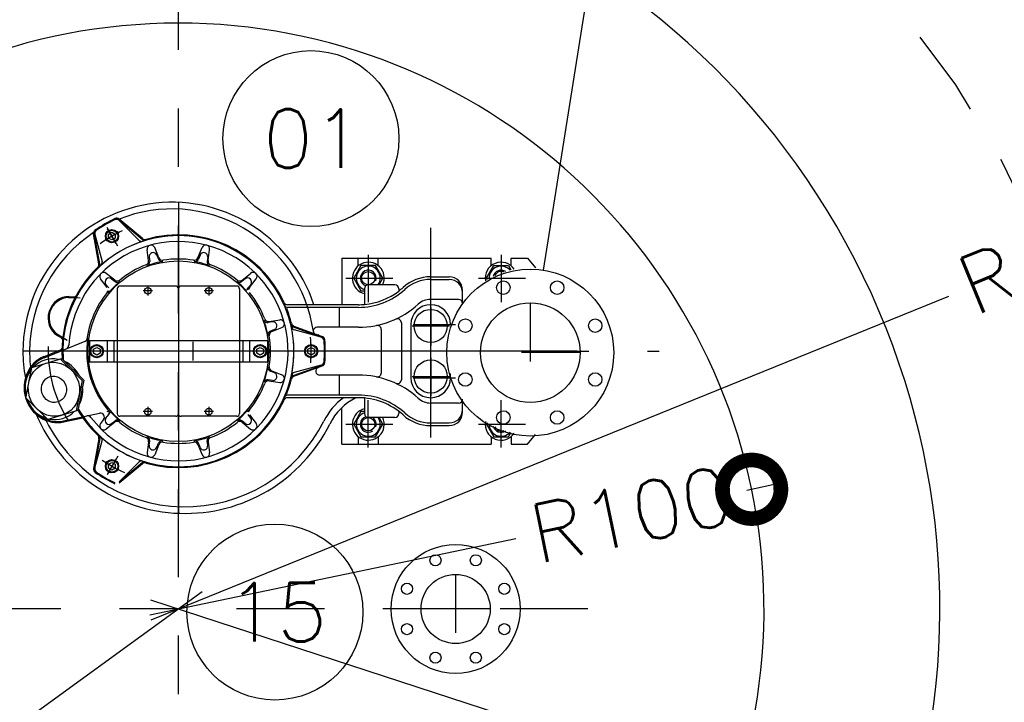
# Model space of a CAD drawing. Header units: millimetres. Extents: x 197878 to 197999, y 8707048 to 8707093.
# Tile 31 of 37: x 197899.85 to 197901.53, y 8707081.81 to 8707082.98. Entities that reach past the tile are written whole.
import ezdxf
from ezdxf.enums import TextEntityAlignment as Align

# ---------------------------------------------------------------- set-up
doc = ezdxf.new("R2010")
doc.units = ezdxf.units.MM
doc.header["$LTSCALE"] = 0.1
doc.linetypes.add('DASHDOT', pattern=[1, 0.5, -0.25, 0, -0.25])
doc.layers.get('Defpoints').update_dxf_attribs({"lineweight": 9})
for name, color, linetype in [('BAR-EIXOS', 7, 'DASHDOT'), ('BAR-FUROS', 7, 'Continuous'), ('BAR-PECAS', 2, 'Continuous'), ('DIM', 7, 'Continuous'), ('EIXO', 7, 'DASHDOT'), ('ESTRUTURA', 5, 'Continuous'), ('RELAÇÀO', 2, 'Continuous')]:
    doc.layers.add(name, color=color, linetype=linetype)
doc.styles.add('romans', font='romans.shx')
doc.dimstyles.get("Standard").update_dxf_attribs({"dimtxt": 0.1, "dimasz": 0.2, "dimexe": 0.05, "dimexo": 0.05, "dimgap": 0.025, "dimtad": 1, "dimtoh": 1, "dimdec": 0, "dimlfac": 100, "dimzin": 0, "dimdsep": 46, "dimtxsty": 'romans', "dimblk1": 'DOTSMALL', "dimblk2": 'DOTSMALL', "dimsah": 1, "dimcen": 0.3, "dimdle": 0.05, "dimclrd": 7, "dimclre": 7, "dimclrt": 2, "dimazin": 0, "dimtfac": 1, "dimtdec": 0, "dimtmove": 2, "dimatfit": 3, "dimldrblk": 'DOTSMALL', "dimfxl": 0, "dimtolj": 1, "dimtzin": 0, "dimlwe": 5, "dimarcsym": 0})

# ---------------------------------------------------------------- blocks, each defined once
blk = doc.blocks.new('BB-2-CA06-N10-D150-S0-L5800')
at = {"layer": 'BAR-EIXOS'}
for p, q in [((0, 0.08500000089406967), (0, -0.08500000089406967)), ((0.0849999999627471, 0), (-0.0849999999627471, 0))]:
    blk.add_line(p, q, dxfattribs=at)
at = {"layer": 'BAR-FUROS'}
for centre in [(-0.0459220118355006, 0.1108655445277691), (0.0459220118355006, 0.1108655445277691), (-0.1108655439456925, 0.04592201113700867), (0.1108655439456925, 0.04592201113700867), (-0.1108655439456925, -0.04592201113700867), (0.1108655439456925, -0.04592201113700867), (-0.0459220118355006, -0.1108655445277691), (0.0459220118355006, -0.1108655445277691)]:
    blk.add_circle(centre, 0.0115, dxfattribs=at)
at = {"layer": 'BAR-PECAS'}
for radius in [0.1425, 0.085]:
    blk.add_circle((0, 0), radius, dxfattribs=at)
blk = doc.blocks.new('BB-2-CA06-N10-D100-S0-L5800')
at = {"layer": 'BAR-EIXOS'}
for p, q in [((0, 0.05900000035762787), (0, -0.05900000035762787)), ((0.0590000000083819, 0), (-0.0590000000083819, 0))]:
    blk.add_line(p, q, dxfattribs=at)
at = {"layer": 'BAR-FUROS'}
for centre in [(-0.03444150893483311, 0.08314915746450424), (0.03444150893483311, 0.08314915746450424), (-0.08314915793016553, 0.0344415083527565), (0.08314915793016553, 0.0344415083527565), (-0.08314915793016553, -0.0344415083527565), (0.08314915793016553, -0.0344415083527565), (-0.03444150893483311, -0.08314915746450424), (0.03444150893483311, -0.08314915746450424)]:
    blk.add_circle(centre, 0.0095, dxfattribs=at)
at = {"layer": 'BAR-PECAS'}
for radius in [0.11, 0.059]:
    blk.add_circle((0, 0), radius, dxfattribs=at)
blk = doc.blocks.new('_DOTSMALL')
at = {"color": 0, "linetype": 'ByBlock', "const_width": 0.5}
blk.add_lwpolyline([(-0.0625, 0, 1), (0.0625, 0, 1)], format="xyb", close=True, dxfattribs=at)
blk = doc.blocks.new('*D109')
at = {"layer": 'Defpoints', "color": 0}
for p in [(197901.0973266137, 8707082.174443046), (197900.1184066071, 8707081.97019901)]:
    blk.add_point(p, dxfattribs=at)
at = {"layer": 'DIM', "color": 7, "lineweight": -2}
for p, q in [((197901.1462726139, 8707082.184655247), (197901.0887986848, 8707082.17266376)), ((197900.0694606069, 8707081.959986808), (197900.6948999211, 8707082.09047985))]:
    blk.add_line(p, q, dxfattribs=at)
at = {"layer": 'DIM', "color": 7, "lineweight": -2, "xscale": 0.2, "yscale": 0.2, "zscale": 0.2, "rotation": 11.78524920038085}
blk.add_blockref('_DOTSMALL', (197901.0973266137, 8707082.174443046), dxfattribs=at)
at = {"layer": 'DIM', "color": 2, "insert": (197900.8918493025, 8707082.131571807), "char_height": 0.1, "attachment_point": 5, "rotation": 11.785249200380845, "style": 'romans'}
blk.add_mtext('\\A1;R100', dxfattribs=at)
blk = doc.blocks.new('*D110')
at = {"layer": 'Defpoints', "color": 0}
for p in [(197900.1184066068, 8707081.970199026), (197899.0665973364, 8707081.206198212)]:
    blk.add_point(p, dxfattribs=at)
at = {"layer": 'DIM', "color": 7, "lineweight": -2}
for p, q in [((197900.1588608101, 8707081.999583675), (197899.7765086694, 8707081.721855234)), ((197899.0261431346, 8707081.176813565), (197899.4509486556, 8707081.48537879))]:
    blk.add_line(p, q, dxfattribs=at)
at = {"layer": 'DIM', "color": 7, "lineweight": -2, "xscale": 0.2, "yscale": 0.2, "zscale": 0.2, "rotation": 215.9934624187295}
blk.add_blockref('_DOTSMALL', (197899.0665973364, 8707081.206198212), dxfattribs=at)
at = {"layer": 'DIM', "color": 2, "insert": (197899.6137286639, 8707081.603617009), "char_height": 0.1, "attachment_point": 5, "rotation": 35.99346241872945, "style": 'romans'}
blk.add_mtext('\\A1;R130', dxfattribs=at)
blk = doc.blocks.new('*D111')
at = {"layer": 'Defpoints', "color": 0}
for p in [(197900.1184066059, 8707081.970199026), (197901.9248464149, 8707081.381322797)]:
    blk.add_point(p, dxfattribs=at)
at = {"layer": 'DIM', "color": 7, "lineweight": -2}
for p, q in [((197900.0708687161, 8707081.98569577), (197901.4077081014, 8707081.54990326)), ((197901.9723843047, 8707081.365826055), (197901.7902749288, 8707081.425191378))]:
    blk.add_line(p, q, dxfattribs=at)
at = {"layer": 'DIM', "color": 7, "lineweight": -2, "xscale": 0.2, "yscale": 0.2, "zscale": 0.2, "rotation": 341.9446952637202}
blk.add_blockref('_DOTSMALL', (197901.9248464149, 8707081.381322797), dxfattribs=at)
at = {"layer": 'DIM', "color": 2, "insert": (197901.598991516, 8707081.487547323), "char_height": 0.1, "attachment_point": 5, "rotation": 341.9446952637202, "style": 'romans'}
blk.add_mtext('\\A1;R190', dxfattribs=at)
blk = doc.blocks.new('*D112')
at = {"layer": 'Defpoints', "color": 0}
for p in [(197902.1567250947, 8707082.798001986), (197900.1184066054, 8707081.970199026)]:
    blk.add_point(p, dxfattribs=at)
at = {"layer": 'DIM', "color": 7, "lineweight": -2}
for p, q in [((197902.2030505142, 8707082.81681569), (197901.8065193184, 8707082.655776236)), ((197900.0720811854, 8707081.951385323), (197901.4337099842, 8707082.504370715))]:
    blk.add_line(p, q, dxfattribs=at)
at = {"layer": 'DIM', "color": 7, "lineweight": -2, "xscale": 0.2, "yscale": 0.2, "zscale": 0.2, "rotation": 22.10308021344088}
blk.add_blockref('_DOTSMALL', (197902.1567250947, 8707082.798001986), dxfattribs=at)
at = {"layer": 'DIM', "color": 2, "insert": (197901.6195963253, 8707082.581349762), "char_height": 0.1, "attachment_point": 5, "rotation": 22.103080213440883, "style": 'romans'}
blk.add_mtext('\\A1;R220', dxfattribs=at)

msp = doc.modelspace()

# ---------------------------------------------------------------- linework, layer by layer
for p, q in [((197900.1184066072, 8707082.664170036), (197900.1184066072, 8707082.133552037)), ((197900.1184066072, 8707082.663035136), (197900.1184066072, 8707082.164671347)), ((197900.0565643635, 8707082.600812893), (197900.0171814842, 8707082.633859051)), ((197900.0172325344, 8707082.633270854), (197900.0508998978, 8707082.599603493)), ((197900.0569014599, 8707082.602415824), (197900.0173956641, 8707082.635565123)), ((197899.9826945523, 8707082.55957244), (197899.9737393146, 8707082.610360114)), ((197899.9842512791, 8707082.559062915), (197899.9753239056, 8707082.609692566)), ((197899.9758077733, 8707082.609354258), (197899.9881308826, 8707082.563363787)), ((197900.015013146, 8707082.589281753), (197899.9965966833, 8707082.621180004)), ((197900.0123963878, 8707082.593814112), (197899.9976569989, 8707082.619343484)), ((197899.9993576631, 8707082.609851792), (197900.0050266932, 8707082.613124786)), ((197899.9993576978, 8707082.603305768), (197899.9993576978, 8707082.609851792)), ((197900.0050266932, 8707082.613124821), (197900.0106956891, 8707082.609851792)), ((197900.0106957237, 8707082.609851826), (197900.0106956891, 8707082.603305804)), ((197900.5492502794, 8707082.262999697), (197900.5492502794, 8707082.621052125)), ((197900.0050267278, 8707082.600032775), (197899.9993576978, 8707082.603305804)), ((197900.0106957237, 8707082.603305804), (197900.0050266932, 8707082.600032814)), ((197900.0676622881, 8707082.564970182), (197900.0649843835, 8707082.583472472)), ((197900.0849668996, 8707082.56960694), (197900.0780348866, 8707082.586969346)), ((197900.0814393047, 8707082.574263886), (197900.0841932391, 8707082.567366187)), ((197900.1518463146, 8707082.56960694), (197900.1587783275, 8707082.586969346)), ((197900.1553739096, 8707082.574263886), (197900.1526199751, 8707082.567366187)), ((197900.169150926, 8707082.564970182), (197900.1718288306, 8707082.583472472)), ((197900.4426731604, 8707082.574446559), (197900.4426731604, 8707082.493740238)), ((197900.6694329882, 8707082.574446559), (197900.6694329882, 8707082.493740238)), ((197900.0683888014, 8707082.570767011), (197900.0694526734, 8707082.563416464)), ((197900.1684244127, 8707082.570767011), (197900.1673605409, 8707082.563416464)), ((197900.3973211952, 8707082.568930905), (197900.652426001, 8707082.568930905)), ((197900.3973211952, 8707082.568930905), (197900.3973211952, 8707082.489564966)), ((197900.4256661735, 8707082.556158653), (197900.4256661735, 8707082.568930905)), ((197900.4596801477, 8707082.556158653), (197900.4596801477, 8707082.568930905)), ((197900.652426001, 8707082.556158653), (197900.652426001, 8707082.568930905)), ((197900.6864399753, 8707082.568930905), (197900.7147849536, 8707082.568930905)), ((197900.6864399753, 8707082.556158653), (197900.6864399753, 8707082.568930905)), ((197900.7147849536, 8707082.568930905), (197900.7284138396, 8707082.55240857)), ((197900.0097430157, 8707082.531530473), (197899.9950585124, 8707082.543100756)), ((197900.2270701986, 8707082.531530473), (197900.2417547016, 8707082.543100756)), ((197900.4302357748, 8707082.556459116), (197900.4177983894, 8707082.534916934)), ((197900.4551105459, 8707082.556459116), (197900.4302357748, 8707082.556459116)), ((197900.4675479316, 8707082.534916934), (197900.4551105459, 8707082.556459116)), ((197900.6445582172, 8707082.534916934), (197900.6569956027, 8707082.556459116)), ((197900.6569956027, 8707082.556459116), (197900.6818703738, 8707082.556459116)), ((197900.6818703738, 8707082.556459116), (197900.6862828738, 8707082.548816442)), ((197899.9970751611, 8707082.518862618), (197899.9855048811, 8707082.533547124)), ((197899.9948059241, 8707082.52424608), (197899.9994025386, 8707082.518412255)), ((197900.0043595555, 8707082.53379971), (197900.0101933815, 8707082.529203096)), ((197900.2324536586, 8707082.53379971), (197900.2266198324, 8707082.529203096)), ((197900.24200729, 8707082.52424608), (197900.2374106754, 8707082.518412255)), ((197900.2397380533, 8707082.518862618), (197900.251308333, 8707082.533547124)), ((197900.4043024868, 8707082.534916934), (197900.4843327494, 8707082.534916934)), ((197900.4177983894, 8707082.534916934), (197900.4302357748, 8707082.51337475)), ((197900.488025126, 8707082.523578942), (197900.4429617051, 8707082.523578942)), ((197900.4610019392, 8707082.523578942), (197900.4675479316, 8707082.534916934)), ((197900.5492502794, 8707082.537184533), (197900.5809966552, 8707082.537184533)), ((197900.5492502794, 8707082.532649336), (197900.5809966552, 8707082.532649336)), ((197900.6310623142, 8707082.534916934), (197900.7110925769, 8707082.534916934)), ((197900.6460131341, 8707082.532396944), (197900.6445582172, 8707082.534916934)), ((197900.0140970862, 8707082.516776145), (197900.0140970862, 8707082.428339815)), ((197900.1138714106, 8707082.521311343), (197900.0186322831, 8707082.521311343)), ((197900.0741884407, 8707082.51337475), (197900.0583152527, 8707082.51337475)), ((197900.0662518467, 8707082.521311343), (197900.0662518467, 8707082.505438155)), ((197900.1184066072, 8707082.516776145), (197900.1184066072, 8707082.428339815)), ((197900.2181809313, 8707082.521311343), (197900.1229418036, 8707082.521311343)), ((197900.1784979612, 8707082.51337475), (197900.1626247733, 8707082.51337475)), ((197900.1705613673, 8707082.521311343), (197900.1705613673, 8707082.505438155)), ((197900.2227161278, 8707082.516776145), (197900.2227161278, 8707082.428339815)), ((197900.4302357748, 8707082.51337475), (197900.4361589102, 8707082.51337475)), ((197900.4361589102, 8707082.516776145), (197900.4361589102, 8707082.490033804)), ((197900.4948279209, 8707082.516776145), (197900.4948279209, 8707082.512954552)), ((197900.603672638, 8707082.493457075), (197900.603672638, 8707082.514508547)), ((197899.9309276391, 8707082.501721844), (197899.9504854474, 8707082.50103887)), ((197899.9309909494, 8707082.50353482), (197899.9401598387, 8707082.503214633)), ((197900.3497513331, 8707082.489564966), (197900.3049994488, 8707082.489564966)), ((197900.4258587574, 8707082.489564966), (197900.3497513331, 8707082.489564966)), ((197900.5968698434, 8707082.498635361), (197900.5492502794, 8707082.498635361)), ((197900.4258587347, 8707082.485029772), (197900.3054525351, 8707082.485029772)), ((197900.3930056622, 8707082.485029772), (197900.3930056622, 8707082.451015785)), ((197900.5492502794, 8707082.485043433), (197900.5492502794, 8707082.420157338)), ((197900.2789745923, 8707082.460216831), (197900.2716240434, 8707082.459152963)), ((197900.2731777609, 8707082.460943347), (197900.2916800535, 8707082.463621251)), ((197900.4991316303, 8707082.458800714), (197900.4991316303, 8707082.361597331)), ((197899.9118005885, 8707082.43916008), (197899.9283966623, 8707082.428789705)), ((197900.2824714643, 8707082.447166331), (197900.2755737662, 8707082.444412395)), ((197900.2778145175, 8707082.443638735), (197900.2951769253, 8707082.450570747)), ((197900.3144041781, 8707082.451949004), (197900.3627144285, 8707082.434365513)), ((197900.3156238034, 8707082.45304241), (197900.3640848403, 8707082.435404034)), ((197900.362179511, 8707082.434115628), (197900.3161890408, 8707082.446438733)), ((197900.4258587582, 8707082.451015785), (197900.355548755, 8707082.451015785)), ((197900.464636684, 8707082.4474669), (197900.464636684, 8707082.37293115)), ((197900.5152363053, 8707082.455550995), (197900.5152363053, 8707082.364847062)), ((197900.5177202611, 8707082.453283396), (197900.5813669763, 8707082.453283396)), ((197900.5192945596, 8707082.455550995), (197900.5915906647, 8707082.455550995)), ((197899.8890034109, 8707082.399088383), (197899.9592488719, 8707082.427469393)), ((197899.9108392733, 8707082.437621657), (197899.9186196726, 8707082.432759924)), ((197899.9664775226, 8707082.428339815), (197900.2703356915, 8707082.428339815)), ((197899.9664775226, 8707082.428339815), (197899.9664775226, 8707082.39205824)), ((197899.9970900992, 8707082.428339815), (197899.9970900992, 8707082.39205824)), ((197900.0084280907, 8707082.428339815), (197900.0084280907, 8707082.39205824)), ((197900.0140970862, 8707082.428339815), (197900.0140970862, 8707082.39205824)), ((197900.1184066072, 8707082.428339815), (197900.1184066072, 8707082.39205824)), ((197900.143350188, 8707082.426072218), (197900.143350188, 8707082.39432584)), ((197900.2227161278, 8707082.428339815), (197900.2227161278, 8707082.39205824)), ((197900.2283851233, 8707082.428339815), (197900.2283851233, 8707082.39205824)), ((197900.2397231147, 8707082.428339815), (197900.2397231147, 8707082.39205824)), ((197900.2703356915, 8707082.428339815), (197900.2703356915, 8707082.39205824)), ((197900.7995012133, 8707082.410199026), (197899.8530976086, 8707082.410199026)), ((197899.8883238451, 8707082.400770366), (197899.9170475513, 8707082.412375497)), ((197899.9732802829, 8707082.413472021), (197899.978949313, 8707082.416745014)), ((197899.9732803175, 8707082.406925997), (197899.9732803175, 8707082.413472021)), ((197899.9789493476, 8707082.403653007), (197899.9732803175, 8707082.406926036)), ((197899.978949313, 8707082.416745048), (197899.9846183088, 8707082.413472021)), ((197899.9846183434, 8707082.406926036), (197899.978949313, 8707082.40365304)), ((197899.9846183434, 8707082.413472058), (197899.9846183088, 8707082.406926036)), ((197900.2521948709, 8707082.413472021), (197900.2578639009, 8707082.416745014)), ((197900.2521949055, 8707082.406925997), (197900.2521949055, 8707082.413472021)), ((197900.2578639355, 8707082.403653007), (197900.2521949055, 8707082.406926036)), ((197900.2578639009, 8707082.416745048), (197900.2635328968, 8707082.413472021)), ((197900.2635329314, 8707082.406926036), (197900.2578639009, 8707082.40365304)), ((197900.2635329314, 8707082.413472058), (197900.2635328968, 8707082.406926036)), ((197900.3394974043, 8707082.413472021), (197900.3451664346, 8707082.416745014)), ((197900.3394974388, 8707082.406925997), (197900.3394974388, 8707082.413472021)), ((197900.3451664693, 8707082.403653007), (197900.3394974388, 8707082.406926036)), ((197900.3451664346, 8707082.416745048), (197900.3508354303, 8707082.413472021)), ((197900.3508354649, 8707082.406926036), (197900.3451664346, 8707082.40365304)), ((197900.3508354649, 8707082.413472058), (197900.3508354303, 8707082.406926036)), ((197899.8681830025, 8707082.382307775, -0.009179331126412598), (197899.9195147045, 8707082.398001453, 0.01035754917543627)), ((197899.8863644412, 8707082.393559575, -0.001653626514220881), (197899.8863644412, 8707082.393559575)), ((197899.8863644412, 8707082.393559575, -0.001653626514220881), (197899.8863644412, 8707082.393559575)), ((197899.8863644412, 8707082.393559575, -0.001653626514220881), (197899.8863644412, 8707082.393559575)), ((197899.8863644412, 8707082.393559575, -0.001653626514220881), (197899.8863644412, 8707082.393559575)), ((197899.9164190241, 8707082.397055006, 0.00917933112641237), (197899.954128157, 8707082.359974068, 0.01835866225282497)), ((197899.9572238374, 8707082.360920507), (197899.9195147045, 8707082.398001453, -0.009179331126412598)), ((197899.9664775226, 8707082.39205824), (197900.2703356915, 8707082.39205824)), ((197900.0140970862, 8707082.39205824), (197900.0140970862, 8707082.30362191)), ((197900.1184066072, 8707082.39205824), (197900.1184066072, 8707082.30362191)), ((197900.2227161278, 8707082.39205824), (197900.2227161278, 8707082.30362191)), ((197900.5492502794, 8707082.398874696), (197900.5492502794, 8707082.333988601)), ((197899.8576561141, 8707082.330479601, -0.01835866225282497), (197899.8681830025, 8707082.382307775, -0.009179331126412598)), ((197900.2824714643, 8707082.373231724), (197900.2755737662, 8707082.37598566)), ((197900.2778145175, 8707082.376759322), (197900.2951769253, 8707082.369827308)), ((197900.314404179, 8707082.368449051), (197900.3627144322, 8707082.386032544)), ((197900.3156238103, 8707082.367355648), (197900.3640848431, 8707082.38499402)), ((197900.3621795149, 8707082.386282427), (197900.3161890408, 8707082.373959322)), ((197900.5832642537, 8707082.364847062), (197900.5832642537, 8707082.371876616)), ((197900.5898402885, 8707082.378452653), (197900.5900670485, 8707082.378452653)), ((197899.954128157, 8707082.359974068, 0.01835866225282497), (197899.9436012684, 8707082.308145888, 0.009179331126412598)), ((197899.9572238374, 8707082.360920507), (197899.9466969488, 8707082.309092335, -0.00917933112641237)), ((197900.2789745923, 8707082.360181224), (197900.2716240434, 8707082.361245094)), ((197900.2731777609, 8707082.359454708), (197900.2916800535, 8707082.356776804)), ((197900.4258587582, 8707082.369382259), (197900.3597724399, 8707082.369382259)), ((197900.3930056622, 8707082.369382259), (197900.3930056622, 8707082.335368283)), ((197900.5177202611, 8707082.36711466), (197900.5813669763, 8707082.36711466)), ((197900.5192945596, 8707082.364847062), (197900.5915906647, 8707082.364847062)), ((197899.895365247, 8707082.293398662, -0.00917933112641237), (197899.8576561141, 8707082.330479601, -0.01835866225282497)), ((197900.4214031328, 8707082.33083309), (197900.3049994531, 8707082.33083309)), ((197900.4258587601, 8707082.335368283), (197900.3054525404, 8707082.335368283)), ((197900.4258587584, 8707082.33083309), (197900.4214031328, 8707082.33083309)), ((197900.4361589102, 8707082.330364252), (197900.4361589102, 8707082.30362191)), ((197900.4426731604, 8707082.245951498), (197900.4426731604, 8707082.326657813)), ((197900.5968698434, 8707082.321762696), (197900.5492502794, 8707082.321762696)), ((197900.603672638, 8707082.30588951), (197900.603672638, 8707082.326940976)), ((197900.6694329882, 8707082.245951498), (197900.6694329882, 8707082.326657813)), ((197899.9466969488, 8707082.309092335, 0.0103575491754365), (197899.895365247, 8707082.293398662, -0.00917933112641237)), ((197900.0741884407, 8707082.307023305), (197900.0583152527, 8707082.307023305)), ((197900.0662518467, 8707082.314959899), (197900.0662518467, 8707082.299086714)), ((197900.1784979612, 8707082.307023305), (197900.1626247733, 8707082.307023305)), ((197900.1705613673, 8707082.314959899), (197900.1705613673, 8707082.299086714)), ((197900.3973211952, 8707082.25146715), (197900.3973211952, 8707082.313584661)), ((197900.4302357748, 8707082.307023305), (197900.4177983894, 8707082.285481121)), ((197900.4361589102, 8707082.307023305), (197900.4302357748, 8707082.307023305)), ((197900.4948279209, 8707082.307443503), (197900.4948279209, 8707082.30362191)), ((197899.9220097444, 8707082.29112953), (197899.9839279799, 8707082.304290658)), ((197899.9223869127, 8707082.289355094), (197899.9526894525, 8707082.295796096)), ((197899.9906857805, 8707082.29342631), (197899.9855048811, 8707082.286850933)), ((197899.9948059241, 8707082.296151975), (197899.9994025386, 8707082.301985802)), ((197900.0097430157, 8707082.288867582), (197899.9950585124, 8707082.277297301)), ((197900.0043595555, 8707082.286598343), (197900.0101933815, 8707082.291194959)), ((197900.1138714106, 8707082.299086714), (197900.0186322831, 8707082.299086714)), ((197900.2181809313, 8707082.299086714), (197900.1229418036, 8707082.299086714)), ((197900.2324536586, 8707082.286598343), (197900.2266198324, 8707082.291194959)), ((197900.2270701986, 8707082.288867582), (197900.2417547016, 8707082.277297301)), ((197900.24200729, 8707082.296151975), (197900.2374106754, 8707082.301985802)), ((197900.2397380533, 8707082.301535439), (197900.251308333, 8707082.286850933)), ((197900.488025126, 8707082.296819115), (197900.4429617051, 8707082.296819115)), ((197900.4675479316, 8707082.285481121), (197900.4610019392, 8707082.296819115)), ((197900.5492502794, 8707082.287748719), (197900.5809966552, 8707082.287748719)), ((197900.6460131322, 8707082.288001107), (197900.6445582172, 8707082.285481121)), ((197900.4043024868, 8707082.285481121), (197900.4843327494, 8707082.285481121)), ((197900.4177983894, 8707082.285481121), (197900.4302357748, 8707082.26393894)), ((197900.4551105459, 8707082.26393894), (197900.4675479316, 8707082.285481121)), ((197900.5492502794, 8707082.283213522), (197900.5809966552, 8707082.283213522)), ((197900.6310623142, 8707082.285481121), (197900.7110925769, 8707082.285481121)), ((197900.6445582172, 8707082.285481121), (197900.6569956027, 8707082.26393894)), ((197900.6818703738, 8707082.26393894), (197900.686282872, 8707082.271581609)), ((197899.982694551, 8707082.260825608), (197899.973739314, 8707082.210037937)), ((197899.9842512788, 8707082.261335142), (197899.975323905, 8707082.210705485)), ((197899.9758077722, 8707082.211043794), (197899.9881308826, 8707082.257034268)), ((197900.0676622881, 8707082.255427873), (197900.0649843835, 8707082.23692558)), ((197900.0683888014, 8707082.249631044), (197900.0694526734, 8707082.256981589)), ((197900.1684244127, 8707082.249631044), (197900.1673605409, 8707082.256981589)), ((197900.169150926, 8707082.255427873), (197900.1718288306, 8707082.23692558)), ((197900.4256661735, 8707082.264239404), (197900.4256661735, 8707082.25146715)), ((197900.4302357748, 8707082.26393894), (197900.4551105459, 8707082.26393894)), ((197900.4596801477, 8707082.264239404), (197900.4596801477, 8707082.25146715)), ((197900.652426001, 8707082.264239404), (197900.652426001, 8707082.25146715)), ((197900.6569956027, 8707082.26393894), (197900.6818703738, 8707082.26393894)), ((197900.6864399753, 8707082.264239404), (197900.6864399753, 8707082.25146715)), ((197900.7147849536, 8707082.25146715), (197900.728413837, 8707082.26798948)), ((197900.0849668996, 8707082.250791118), (197900.0780348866, 8707082.23342871)), ((197900.0814393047, 8707082.24613417), (197900.0841932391, 8707082.25303187)), ((197900.1518463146, 8707082.250791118), (197900.1587783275, 8707082.23342871)), ((197900.1553739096, 8707082.24613417), (197900.1526199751, 8707082.25303187)), ((197900.3973211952, 8707082.25146715), (197900.652426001, 8707082.25146715)), ((197900.6864399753, 8707082.25146715), (197900.7147849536, 8707082.25146715)), ((197900.015013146, 8707082.231116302), (197899.9965966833, 8707082.199218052)), ((197900.0123963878, 8707082.226583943), (197899.9976569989, 8707082.201054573)), ((197900.0172325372, 8707082.187127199), (197900.0508998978, 8707082.220794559)), ((197899.9993576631, 8707082.217092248), (197900.0050266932, 8707082.220365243)), ((197899.9993576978, 8707082.210546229), (197899.9993576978, 8707082.217092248)), ((197900.0050267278, 8707082.207273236), (197899.9993576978, 8707082.210546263)), ((197900.0050266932, 8707082.22036528), (197900.0106956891, 8707082.217092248)), ((197900.0106957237, 8707082.210546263), (197900.0050266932, 8707082.20727327)), ((197900.0106957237, 8707082.217092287), (197900.0106956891, 8707082.210546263)), ((197900.056564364, 8707082.219585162), (197900.0171814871, 8707082.186539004)), ((197900.0569014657, 8707082.217982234), (197900.0173956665, 8707082.184832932))]:
    msp.add_line(p, q)
for centre, radius in [((197900.1184066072, 8707082.410199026), 0.1541966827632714), ((197900.4426731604, 8707082.534916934), 0.01133799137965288), ((197900.0662518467, 8707082.51337475), 0.005668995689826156), ((197900.1705613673, 8707082.51337475), 0.005668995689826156), ((197900.5492502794, 8707082.453283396), 0.02834497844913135), ((197900.5492502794, 8707082.36711466), 0.02834497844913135), ((197900.0662518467, 8707082.307023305), 0.005668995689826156), ((197900.1705613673, 8707082.307023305), 0.005668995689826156), ((197900.4426731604, 8707082.285481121), 0.01133799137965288)]:
    msp.add_circle(centre, radius)
at = {"extrusion": (-0.3270754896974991, -0.09999701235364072, 0.9396926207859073)}
for radius in [0.04648576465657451, 0.02267598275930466]:
    msp.add_circle((-8268763.924452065, 2570019.032892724, -935410.4294705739), radius, dxfattribs=at)
for centre, radius, start, end in [((197900.1078570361, 8707082.409628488), 0.2547600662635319, 18.286677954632, 179.8716883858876), ((197900.1078570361, 8707082.409628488), 0.2434220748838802, 8.076633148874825, 111.8265579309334), ((197900.1184066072, 8707082.410199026), 0.2508804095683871, 115.5795003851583, 124.420499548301), ((197900.1184066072, 8707082.410199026), 0.2494358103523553, 115.7990645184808, 124.2009331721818), ((197900.1184066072, 8707082.410199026), 0.2494358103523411, 115.9004841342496, 124.0995200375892), ((197900.0124222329, 8707082.628460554), 0.00680279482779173, 45.00001792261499, 115.9004841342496), ((197900.0128087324, 8707082.628647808), 0.006802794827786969, 50.00000821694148, 115.7990645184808), ((197900.0130229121, 8707082.63035388), 0.006802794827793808, 50.00000413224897, 115.5795003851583), ((197900.1078570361, 8707082.409628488), 0.2434220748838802, 123.4306615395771, 179.8716883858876), ((197900.1184066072, 8707082.410199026), 0.1972810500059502, 209.8457888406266, 184.1542166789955), ((197899.9804387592, 8707082.61154141), 0.006802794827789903, 124.420499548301, 190.0000048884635), ((197899.9820233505, 8707082.61087386), 0.00680279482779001, 124.2009331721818, 190.0000047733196), ((197899.9823787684, 8707082.611114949), 0.006802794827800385, 124.0995200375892, 194.999998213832), ((197900.1184066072, 8707082.410199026), 0.2267598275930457, 115.0361886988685, 126.0836904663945), ((197900.1184066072, 8707082.410199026), 0.2267598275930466, 116.2754741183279, 123.7245258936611), ((197900.0050266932, 8707082.606578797), 0.0113379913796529, 180.0000426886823, 180), ((197900.0050266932, 8707082.606578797), 0.009977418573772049, 180.0000426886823, 180), ((197900.1184066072, 8707082.410199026), 0.1972810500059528, 12.10888364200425, 107.8911173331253), ((197900.1184066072, 8707082.410199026), 0.1987256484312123, 24.78753590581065, 106.1395663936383), ((197900.1184066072, 8707082.410199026), 0.1872361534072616, 45.82544187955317, 176.8589303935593), ((197900.1184066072, 8707082.410199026), 0.1972810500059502, 109.8668338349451, 130.1331671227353), ((197900.0557102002, 8707082.604413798), 0.006802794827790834, 225.0000028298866, 287.8911173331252), ((197900.0609371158, 8707082.606024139), 0.006802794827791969, 230.0000015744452, 286.3555676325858), ((197900.0612742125, 8707082.607627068), 0.006802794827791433, 229.9999906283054, 286.1395663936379), ((197900.0717170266, 8707082.584446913), 0.006802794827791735, 21.76455793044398, 188.2354406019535), ((197900.1650961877, 8707082.584446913), 0.00680279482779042, 351.7645593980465, 158.235442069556), ((197900.0751214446, 8707082.571741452), 0.006802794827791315, 21.76455793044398, 188.2354406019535), ((197900.1616917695, 8707082.571741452), 0.006802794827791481, 351.7645593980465, 158.235442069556), ((197899.9759951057, 8707082.558391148), 0.006802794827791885, 313.86043614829, 9.999983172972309), ((197899.9775518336, 8707082.557881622), 0.00680279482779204, 313.6444300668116, 9.999994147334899), ((197899.9815598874, 8707082.561603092), 0.006802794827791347, 312.1088863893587, 14.99999821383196), ((197900.1184066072, 8707082.410199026), 0.1573831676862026, 110.4917374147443, 129.5082577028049), ((197900.0609296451, 8707082.563995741), 0.006802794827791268, 290.4917374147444, 8.235440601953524), ((197900.0627200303, 8707082.562442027), 0.006802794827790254, 290.0912231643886, 8.235440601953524), ((197900.1184066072, 8707082.410199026), 0.1553049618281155, 101.5819227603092, 108.4180786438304), ((197900.0905110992, 8707082.56988862), 0.006802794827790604, 201.7645579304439, 279.9087783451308), ((197900.0912847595, 8707082.572129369), 0.006802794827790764, 201.7645579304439, 279.5082601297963), ((197900.1184066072, 8707082.410199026), 0.1573831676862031, 80.49173987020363, 99.5082601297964), ((197900.1455284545, 8707082.572129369), 0.006802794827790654, 260.4917398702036, 338.235442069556), ((197900.1463021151, 8707082.56988862), 0.006802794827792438, 260.0912216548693, 338.235442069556), ((197900.1184066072, 8707082.410199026), 0.1553049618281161, 71.58192135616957, 78.41807723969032), ((197900.1740931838, 8707082.562442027), 0.006802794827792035, 171.7645593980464, 249.9087768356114), ((197900.1758835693, 8707082.563995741), 0.006802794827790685, 171.7645593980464, 249.5082625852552), ((197900.1184066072, 8707082.410199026), 0.1573831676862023, 50.49174229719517, 69.50826258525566), ((197900.4426731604, 8707082.534916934), 0.02721117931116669, 335.3756829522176, 256.149099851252), ((197900.6694329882, 8707082.534916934), 0.02721117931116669, 33.82239887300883, 189.7804188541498), ((197900.1184066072, 8707082.410199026), 0.1987256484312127, 133.86043614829, 183.6827693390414), ((197900.1184066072, 8707082.410199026), 0.1972810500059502, 132.1088863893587, 150.7195674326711), ((197899.9908483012, 8707082.537757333), 0.006802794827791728, 51.76456125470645, 218.2354421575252), ((197900.2459649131, 8707082.537757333), 0.006802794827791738, 321.7645578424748, 128.2354387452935), ((197900.1184066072, 8707082.410199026), 0.1872361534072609, 348.1745608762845, 45.82544187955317), ((197900.4426731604, 8707082.534916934), 0.02046507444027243, 326.3569919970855, 251.4392129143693), ((197900.4426731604, 8707082.534916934), 0.01360558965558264, 340.4281820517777, 252.346685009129), ((197900.6694329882, 8707082.534916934), 0.02046507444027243, 41.3997245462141, 182.2030903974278), ((197900.6694329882, 8707082.534916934), 0.01360558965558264, 54.57181868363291, 167.1576284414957), ((197900.6694329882, 8707082.534916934), 0.01133799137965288, 66.28754446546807, 157.3152704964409), ((197900.0001493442, 8707082.52845629), 0.006802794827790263, 51.76456125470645, 218.2354421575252), ((197900.1184066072, 8707082.410199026), 0.1553049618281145, 131.5819216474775, 138.4180760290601), ((197900.0139532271, 8707082.536873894), 0.006802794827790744, 231.7645612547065, 309.5082577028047), ((197900.0144035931, 8707082.534546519), 0.00680279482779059, 231.7645612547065, 309.908777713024), ((197900.2224096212, 8707082.534546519), 0.006802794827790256, 230.0912222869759, 308.2354387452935), ((197900.222859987, 8707082.536873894), 0.006802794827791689, 230.4917422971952, 308.2354387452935), ((197900.1184066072, 8707082.410199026), 0.1553049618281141, 41.58192397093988, 48.41807835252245), ((197900.2366638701, 8707082.52845629), 0.006802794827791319, 321.7645578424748, 128.2354387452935), ((197900.4429617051, 8707082.516776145), 0.006802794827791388, 90, 180), ((197900.4426731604, 8707082.534916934), 0.01360558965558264, 303.5573113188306, 305.428181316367), ((197900.488025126, 8707082.516776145), 0.006802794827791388, 0, 90), ((197900.5492502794, 8707082.466888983), 0.07029554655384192, 90, 132.2054433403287), ((197900.5492502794, 8707082.466888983), 0.06576035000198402, 90, 132.2054534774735), ((197900.5809966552, 8707082.514508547), 0.02267598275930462, 0, 90), ((197900.5809966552, 8707082.509973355), 0.02267598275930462, 0, 90), ((197899.9403972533, 8707082.510013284), 0.006802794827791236, 267.9999967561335, 330.719567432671), ((197900.1184066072, 8707082.410199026), 0.1573831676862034, 140.4917404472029, 173.2770710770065), ((197899.991731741, 8707082.514652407), 0.0068027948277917, 320.4917404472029, 38.23544215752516), ((197899.9940591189, 8707082.514202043), 0.006802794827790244, 320.09122552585, 38.23544215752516), ((197900.0186322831, 8707082.516776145), 0.004535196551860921, 90, 180), ((197900.1138714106, 8707082.516776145), 0.004535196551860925, 0, 90), ((197900.1229418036, 8707082.516776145), 0.004535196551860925, 90, 180), ((197900.2181809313, 8707082.516776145), 0.004535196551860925, 0, 90), ((197900.2427540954, 8707082.514202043), 0.006802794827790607, 141.7645578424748, 219.9087744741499), ((197900.2450814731, 8707082.514652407), 0.006802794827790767, 141.7645578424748, 219.5082595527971), ((197900.1184066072, 8707082.410199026), 0.1573831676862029, 20.49173405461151, 39.50825955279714), ((197900.4258587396, 8707082.602944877), 0.1179151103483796, 269.9999973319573, 312.2054534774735), ((197900.4258587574, 8707082.60294488), 0.113379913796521, 275.2122995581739, 307.4667874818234), ((197900.4258587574, 8707082.60294488), 0.1133799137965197, 307.4667874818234, 312.2054433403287), ((197900.3049994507, 8707082.49636776), 0.006802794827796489, 204.7875359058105, 269.9999853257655), ((197900.4258587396, 8707082.602944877), 0.1519290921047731, 270.0000066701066, 312.2054539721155), ((197900.4258587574, 8707082.60294488), 0.1133799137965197, 270, 275.2122995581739), ((197900.5492502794, 8707082.455550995), 0.03401397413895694, 0, 180), ((197900.5492502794, 8707082.466888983), 0.03174637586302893, 90, 132.2054433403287), ((197900.5968698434, 8707082.491832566), 0.006802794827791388, 0, 90), ((197900.3054525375, 8707082.491832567), 0.0068027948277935, 203.5781819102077, 269.9999806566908), ((197900.1184066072, 8707082.410199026), 0.1987256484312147, 13.86044096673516, 21.46655048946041), ((197900.2706496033, 8707082.465885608), 0.00680279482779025, 200.0912169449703, 278.2354412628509), ((197900.1184066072, 8707082.410199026), 0.1553049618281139, 11.58192746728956, 18.41807674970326), ((197900.2722033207, 8707082.467675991), 0.006802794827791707, 200.4917340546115, 278.2354412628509), ((197900.2799490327, 8707082.45348419), 0.006802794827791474, 291.7645576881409, 98.23544126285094), ((197900.2926544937, 8707082.456888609), 0.006802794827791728, 291.7645576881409, 98.23544126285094), ((197900.3167308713, 8707082.45834154), 0.006802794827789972, 193.6444335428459, 249.9999972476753), ((197900.3179504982, 8707082.459434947), 0.006802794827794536, 193.8604409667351, 249.9999859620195), ((197900.4923288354, 8707082.458800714), 0.006802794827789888, 0, 114.7561377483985), ((197900.2780961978, 8707082.438094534), 0.006802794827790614, 111.7645576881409, 189.9087824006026), ((197900.2803369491, 8707082.437320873), 0.006802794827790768, 111.7645576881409, 189.5082606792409), ((197900.3179497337, 8707082.453009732), 0.006802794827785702, 192.1088836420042, 255.0000003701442), ((197900.1184066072, 8707082.410199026), 0.1972810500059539, 349.8668374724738, 10.13316252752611), ((197900.355548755, 8707082.444212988), 0.006802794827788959, 90, 249.9999984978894), ((197900.3555999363, 8707082.444784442), 0.006802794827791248, 188.0766332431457, 298.8087610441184), ((197900.4578338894, 8707082.4474669), 0.006802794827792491, 1.067217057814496e-05, 101.6212518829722), ((197899.9150147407, 8707082.426990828), 0.006802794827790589, 355.2804254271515, 58.0000032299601), ((197900.1184066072, 8707082.410199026), 0.1972810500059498, 175.2804254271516, 177.6174877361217), ((197899.9567005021, 8707082.433776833), 0.006802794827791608, 291.9999856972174, 351.7043619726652), ((197900.1184066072, 8707082.410199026), 0.1566131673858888, 171.7043619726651, 222.295639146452), ((197900.1184066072, 8707082.410199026), 0.1573831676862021, 350.4917393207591, 9.508260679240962), ((197900.1184066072, 8707082.410199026), 0.2267598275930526, 355.0361855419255, 6.083687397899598), ((197900.1184066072, 8707082.410199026), 0.2267598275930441, 356.2754792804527, 3.724520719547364), ((197900.360418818, 8707082.427544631), 0.006802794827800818, 4.099518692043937, 75.00000101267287), ((197900.360387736, 8707082.42797298), 0.006802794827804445, 4.200935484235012, 70.00000100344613), ((197900.3617581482, 8707082.429011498), 0.006802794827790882, 4.420496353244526, 70.00000841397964), ((197900.1184066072, 8707082.410199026), 0.2494358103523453, 355.799064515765, 4.200935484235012), ((197900.1184066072, 8707082.410199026), 0.2494358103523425, 355.9004813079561, 4.099518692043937), ((197900.1184066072, 8707082.410199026), 0.2508804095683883, 355.5795036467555, 4.420496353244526), ((197900.0517096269, 8707082.405397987), 0.1986700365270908, 178.6152684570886, 191.8177844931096), ((197900.1297068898, 8707082.409930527), 0.2652714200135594, 179.9443873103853, 187.5363399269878), ((197900.1184066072, 8707082.410199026), 0.2222246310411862, 177.9211493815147, 211.823242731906), ((197899.9144991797, 8707082.418682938), 0.006802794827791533, 292.0000014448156, 357.6174877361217), ((197899.9246591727, 8707082.420831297), 0.006802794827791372, 292.0000014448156, 356.8589303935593), ((197899.978949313, 8707082.410199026), 0.0113379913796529, 180.0000426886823, 180), ((197899.978949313, 8707082.410199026), 0.009977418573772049, 180.0000426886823, 180), ((197900.2578639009, 8707082.410199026), 0.0113379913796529, 180.0000426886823, 180), ((197900.2578639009, 8707082.410199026), 0.009977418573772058, 180.0000426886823, 180), ((197900.3451664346, 8707082.410199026), 0.01133799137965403, 180.0000426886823, 180), ((197900.3451664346, 8707082.410199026), 0.009977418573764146, 180.0000426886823, 180), ((197900.3604188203, 8707082.392853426), 0.006802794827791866, 285.0000165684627, 355.9004813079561), ((197900.360387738, 8707082.39242508), 0.006802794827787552, 290.0000109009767, 355.799064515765), ((197900.3617581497, 8707082.391386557), 0.006802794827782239, 290.0000052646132, 355.5795036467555), ((197900.1184066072, 8707082.410199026), 0.1872361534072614, 217.1410711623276, 348.1745608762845), ((197900.1184066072, 8707082.410199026), 0.1553049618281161, 341.5819232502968, 348.4180725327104), ((197900.2780961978, 8707082.382303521), 0.006802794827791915, 170.0912175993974, 248.2354423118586), ((197900.2803369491, 8707082.383077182), 0.006802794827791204, 170.491739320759, 248.2354423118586), ((197900.2799490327, 8707082.366913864), 0.006802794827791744, 261.7645587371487, 68.23544231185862), ((197900.3179497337, 8707082.367388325), 0.006802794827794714, 104.9999996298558, 167.8911163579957), ((197900.3597724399, 8707082.376185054), 0.006802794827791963, 110.0000015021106, 270), ((197900.4578338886, 8707082.37293115), 0.006802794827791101, 258.3787546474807, 2.13443411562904e-05), ((197899.9155767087, 8707082.348283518), 0.06059517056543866, 164.2707215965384, 228.7587820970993), ((197900.1184066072, 8707082.410199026), 0.1972810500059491, 252.1088826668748, 347.8911163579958), ((197900.1184066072, 8707082.410199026), 0.1573831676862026, 320.4917404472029, 339.5082659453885), ((197900.2706496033, 8707082.35451245), 0.006802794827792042, 81.76455873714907, 159.9087830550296), ((197900.2722033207, 8707082.352722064), 0.006802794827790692, 81.76455873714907, 159.5082659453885), ((197900.2926544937, 8707082.363509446), 0.006802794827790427, 261.7645587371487, 68.23544231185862), ((197900.1184066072, 8707082.410199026), 0.198725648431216, 338.2681076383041, 346.1395695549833), ((197900.3167308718, 8707082.362056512), 0.006802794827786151, 110.0000015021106, 166.3555664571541), ((197900.3179505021, 8707082.360963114), 0.00680279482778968, 109.9999915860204, 166.1395695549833), ((197900.4258587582, 8707082.217453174), 0.1519290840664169, 47.79455665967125, 90), ((197900.4923288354, 8707082.361597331), 0.006802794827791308, 245.2438670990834, 0), ((197900.5492502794, 8707082.364847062), 0.03401397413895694, 180, 0), ((197900.1184066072, 8707082.410199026), 0.198725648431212, 253.8604378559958, 335.2124643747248), ((197900.3049994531, 8707082.324030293), 0.006802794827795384, 90, 155.2124643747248), ((197900.3054525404, 8707082.328565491), 0.006802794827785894, 90, 156.4218180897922), ((197900.4681508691, 8707082.240129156), 0.1133799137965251, 126.8698997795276, 153.3565374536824), ((197900.4681508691, 8707082.240129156), 0.102041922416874, 117.2660439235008, 153.3565374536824), ((197900.4258587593, 8707082.217453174), 0.1179151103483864, 47.79455715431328, 90), ((197900.4258587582, 8707082.217453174), 0.1133799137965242, 47.79455665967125, 90), ((197900.5492502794, 8707082.353509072), 0.03174637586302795, 227.7945566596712, 270), ((197900.5968698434, 8707082.328565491), 0.006802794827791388, 270, 0), ((197900.1184066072, 8707082.410199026), 0.1987256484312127, 210.3172305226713, 226.1395648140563), ((197899.997530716, 8707082.300227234), 0.006802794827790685, 42.29563914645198, 101.9999918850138), ((197899.9940591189, 8707082.306196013), 0.006802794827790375, 321.7645578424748, 39.90877447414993), ((197900.1184066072, 8707082.410199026), 0.1553049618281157, 221.5819239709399, 228.4180783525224), ((197900.1184066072, 8707082.410199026), 0.1553049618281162, 311.5819216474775, 318.41807602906), ((197900.2427540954, 8707082.306196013), 0.006802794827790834, 140.0912255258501, 218.2354421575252), ((197900.2450814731, 8707082.305745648), 0.006802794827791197, 140.4917404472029, 218.2354421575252), ((197900.4426731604, 8707082.285481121), 0.02721117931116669, 103.850900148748, 24.62431704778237), ((197900.4426731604, 8707082.285481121), 0.02046507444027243, 108.5607870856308, 33.64300800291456), ((197900.5492502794, 8707082.353509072), 0.0657603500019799, 227.7945571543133, 270), ((197900.5809966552, 8707082.310424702), 0.02267598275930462, 270, 0), ((197900.5809966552, 8707082.30588951), 0.02267598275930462, 270, 0), ((197900.1301437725, 8707082.409165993), 0.275876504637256, 202.6964102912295, 333.4577687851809), ((197900.1297068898, 8707082.409930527), 0.2652714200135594, 204.3277216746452, 333.3565374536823), ((197899.9541038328, 8707082.289141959), 0.006802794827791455, 36.38250985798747, 101.9999951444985), ((197900.1184066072, 8707082.410199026), 0.1972810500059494, 216.3825098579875, 227.8911136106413), ((197899.9637281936, 8707082.293042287), 0.006802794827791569, 37.14107116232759, 101.9999997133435), ((197899.9853423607, 8707082.29763652), 0.00680279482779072, 321.7645578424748, 101.9999997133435), ((197900.0001493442, 8707082.291941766), 0.006802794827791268, 141.7645578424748, 308.2354387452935), ((197900.0139532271, 8707082.28352416), 0.006802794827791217, 50.49174229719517, 128.2354387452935), ((197900.0144035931, 8707082.285851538), 0.006802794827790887, 50.09122228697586, 128.2354387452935), ((197900.0186322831, 8707082.30362191), 0.004535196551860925, 180, 270), ((197900.1184066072, 8707082.410199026), 0.1573831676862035, 230.4917422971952, 249.5082625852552), ((197900.1138714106, 8707082.30362191), 0.004535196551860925, 270, 0), ((197900.1229418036, 8707082.30362191), 0.004535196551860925, 180, 270), ((197900.1184066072, 8707082.410199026), 0.1573831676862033, 290.4917374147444, 309.5082577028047), ((197900.2224096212, 8707082.285851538), 0.006802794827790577, 51.76456125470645, 129.9087777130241), ((197900.2181809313, 8707082.30362191), 0.004535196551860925, 270, 0), ((197900.222859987, 8707082.28352416), 0.006802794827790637, 51.76456125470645, 129.5082577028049), ((197900.2366638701, 8707082.291941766), 0.006802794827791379, 231.7645612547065, 38.23544215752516), ((197900.4426731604, 8707082.285481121), 0.01360558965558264, 107.6533149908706, 305.428181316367), ((197900.4429617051, 8707082.30362191), 0.006802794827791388, 180, 270), ((197900.4426731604, 8707082.285481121), 0.01360558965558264, 340.4281820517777, 56.44268868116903), ((197900.488025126, 8707082.30362191), 0.006802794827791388, 270, 0), ((197900.5492502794, 8707082.353509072), 0.07029554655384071, 227.7945566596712, 270), ((197900.6694329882, 8707082.285481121), 0.02721117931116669, 170.2195890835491, 326.1775920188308), ((197899.9908483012, 8707082.282640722), 0.006802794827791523, 141.7645578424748, 308.2354387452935), ((197900.2459649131, 8707082.282640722), 0.006802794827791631, 231.7645612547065, 38.23544215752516), ((197900.6694329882, 8707082.285481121), 0.02046507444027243, 177.7969200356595, 318.6002626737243), ((197900.6694329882, 8707082.285481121), 0.01360558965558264, 192.8423953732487, 305.428181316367), ((197900.6694329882, 8707082.285481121), 0.01133799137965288, 202.6847507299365, 293.7124296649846), ((197899.9759951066, 8707082.262006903), 0.00680279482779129, 349.9999951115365, 46.13956481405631), ((197899.9775518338, 8707082.262516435), 0.006802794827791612, 349.999995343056, 46.35556993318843), ((197899.9815598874, 8707082.258794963), 0.006802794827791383, 345.000001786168, 47.8911136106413), ((197900.1184066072, 8707082.410199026), 0.1972810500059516, 229.8668328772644, 250.1331661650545), ((197900.0609296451, 8707082.256402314), 0.006802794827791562, 351.7645593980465, 69.50826258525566), ((197900.0627200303, 8707082.25795603), 0.006802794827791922, 351.7645593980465, 69.90877683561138), ((197900.1184066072, 8707082.410199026), 0.1553049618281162, 251.5819213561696, 258.4180772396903), ((197900.0905110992, 8707082.250509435), 0.006802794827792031, 80.09122165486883, 158.235442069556), ((197900.0912847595, 8707082.248268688), 0.006802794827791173, 80.49173987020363, 158.235442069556), ((197900.1184066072, 8707082.410199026), 0.1573831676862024, 260.4917398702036, 279.5082601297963), ((197900.1455284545, 8707082.248268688), 0.006802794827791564, 21.76455793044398, 99.5082601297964), ((197900.1463021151, 8707082.250509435), 0.006802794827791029, 21.76455793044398, 99.90877834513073), ((197900.1184066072, 8707082.410199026), 0.1553049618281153, 281.5819227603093, 288.4180786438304), ((197900.1740931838, 8707082.25795603), 0.00680279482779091, 110.0912231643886, 188.2354406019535), ((197900.1758835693, 8707082.256402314), 0.00680279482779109, 110.4917374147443, 188.2354406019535), ((197900.0751214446, 8707082.248656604), 0.006802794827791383, 171.7645593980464, 338.235442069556), ((197900.1616917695, 8707082.248656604), 0.006802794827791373, 201.7645579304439, 8.235440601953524), ((197900.1184066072, 8707082.410199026), 0.2267598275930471, 235.0361882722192, 246.083690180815), ((197900.1184066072, 8707082.410199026), 0.2267598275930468, 236.2754741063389, 243.7245258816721), ((197900.0050266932, 8707082.213819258), 0.0113379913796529, 180.0000426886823, 180), ((197900.0050266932, 8707082.213819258), 0.009977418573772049, 180.0000426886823, 180), ((197900.0557102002, 8707082.215984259), 0.00680279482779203, 72.10888266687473, 134.9999971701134), ((197900.0609371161, 8707082.214373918), 0.006802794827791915, 73.64443236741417, 129.9999974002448), ((197900.0717170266, 8707082.235951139), 0.006802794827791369, 171.7645593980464, 338.235442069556), ((197900.1650961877, 8707082.235951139), 0.006802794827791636, 201.7645579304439, 8.235440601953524), ((197899.9804387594, 8707082.208856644), 0.006802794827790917, 170.000005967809, 235.5795010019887), ((197899.9820233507, 8707082.209524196), 0.006802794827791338, 170.0000061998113, 235.7990673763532), ((197899.9823787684, 8707082.209283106), 0.006802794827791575, 165.0000131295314, 235.9004799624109), ((197900.1184066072, 8707082.410199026), 0.2494358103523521, 235.7990673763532, 244.2009354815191), ((197900.0612742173, 8707082.212770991), 0.006802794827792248, 73.86043785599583, 129.9999828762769), ((197900.1184066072, 8707082.410199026), 0.2508804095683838, 235.5795010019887, 244.4204996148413), ((197900.1184066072, 8707082.410199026), 0.2494358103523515, 235.9004799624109, 244.0995164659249)]:
    msp.add_arc(centre, radius, start, end)
at = {"extrusion": (-0.3270754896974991, 0.09999701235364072, 0.9396926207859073)}
for radius in [0.03582805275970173, 0.0340139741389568]:
    msp.add_arc((-8384484.714418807, -2214340.461924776, 805954.0166719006), radius, 194.1327226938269, 345.8672777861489, dxfattribs=at)
at = {"extrusion": (-0.3270754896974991, -0.09999701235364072, 0.9396926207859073)}
for centre, radius, start, end in [((-8268763.924452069, 2570019.037154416, -935410.4310217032), 0.05850403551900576, 184.699855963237, 270.0000036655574), ((-8268763.924452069, 2570019.037154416, -935410.4310217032), 0.05668995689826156, 184.699855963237, 266.6544352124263), ((-8268763.924452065, 2570019.032892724, -935410.4294705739), 0.05215476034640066, 153.0376110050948, 206.962386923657), ((-8268763.924452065, 2570019.032892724, -935410.4294705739), 0.05215476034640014, 101.5330023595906, 138.4669941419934), ((-8268763.924452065, 2570019.032892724, -935410.4294705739), 0.05215476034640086, 213.037610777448, 249.3310811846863), ((-8268763.924452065, 2570019.032892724, -935410.4294705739), 0.0521547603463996, 41.53300680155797, 78.46699767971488), ((-8268763.924452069, 2570019.037154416, -935410.4310217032), 0.05850403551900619, 270.0000036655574, 355.3001438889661), ((-8268763.924452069, 2570019.037154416, -935410.4310217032), 0.0566899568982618, 273.3455576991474, 355.3001438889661), ((-8268763.924452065, 2570019.032892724, -935410.4294705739), 0.05215476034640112, 290.88783168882, 326.9623884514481), ((-8268763.924452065, 2570019.032892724, -935410.4294705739), 0.05215476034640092, 333.0376110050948, 26.962386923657)]:
    msp.add_arc(centre, radius, start, end, dxfattribs=at)
at = {"layer": 'BAR-EIXOS'}
msp.add_line((197900.7193201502, 8707082.410199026), (197900.9393201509, 8707082.410199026), dxfattribs=at)
at = {"layer": 'EIXO', "ltscale": 3}
for p, q in [((197900.1184066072, 8707079.774663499), (197900.1184066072, 8707084.16573455)), ((197900.8177148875, 8707081.970199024), (197897.2733343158, 8707081.970199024))]:
    msp.add_line(p, q, dxfattribs=at)
msp.add_circle((197900.1184066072, 8707081.970199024), 1.600000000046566, dxfattribs=at)
at = {"layer": 'ESTRUTURA', "color": 5}
msp.add_circle((197900.1184066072, 8707081.970199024), 2.200000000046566, dxfattribs=at)
for radius, start, end in [(1.900000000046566, 298.6947838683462, 113.3097164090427), (1.900000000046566, 114.2313904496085, 297.7731396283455), (1.300000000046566, 298.9005857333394, 112.8842624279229), (1.300000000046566, 114.2313904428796, 260.4602301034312), (1.000000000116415, 279.9105253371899, 260.1408973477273)]:
    msp.add_arc((197900.1184066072, 8707081.970199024), radius, start, end, dxfattribs=at)
at = {"layer": 'RELAÇÀO', "color": 3}
msp.add_line((197900.8369092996, 8707083.150012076), (197900.7413237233, 8707082.548634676), dxfattribs=at)
for centre in [(197900.3447482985, 8707082.77311435), (197900.2832562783, 8707081.964757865)]:
    msp.add_circle(centre, 0.150143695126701, dxfattribs=at)

# ---------------------------------------------------------------- block references
at = {"layer": 'BAR-PECAS'}
for name, p in [('BB-2-CA06-N10-D150-S0-L5800', (197900.7193201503, 8707082.407843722)), ('BB-2-CA06-N10-D100-S0-L5800', (197900.5918327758, 8707081.970199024))]:
    msp.add_blockref(name, p, dxfattribs=at)

# ---------------------------------------------------------------- texts
at = {"layer": 'RELAÇÀO', "style": 'romans'}
for s, p in [('01', (197900.3483976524, 8707082.77311435)), ('15', (197900.2869056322, 8707081.964757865))]:
    msp.add_text(s, height=0.1, dxfattribs=at).set_placement(p, align=Align.MIDDLE)

# ---------------------------------------------------------------- dimensions: what is measured, and where the dimension line sits
at = {"layer": 'DIM'}
for center, mpoint, picture, middle in [((197900.1184066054, 8707081.970199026), (197902.1567250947, 8707082.798001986), '*D112', (197901.6195963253, 8707082.581349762)), ((197900.1184066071, 8707081.97019901), (197901.0973266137, 8707082.174443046), '*D109', (197900.8918493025, 8707082.131571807)), ((197900.1184066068, 8707081.970199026), (197899.0665973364, 8707081.206198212), '*D110', (197899.6137286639, 8707081.603617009)), ((197900.1184066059, 8707081.970199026), (197901.9248464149, 8707081.381322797), '*D111', (197901.598991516, 8707081.487547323))]:
    dim = msp.add_radius_dim(center=center, mpoint=mpoint, dimstyle='Standard', dxfattribs=at)
    dim.commit()
    dim.dimension.update_dxf_attribs({"geometry": picture, "text_midpoint": middle, "dimtype": 164})

doc.saveas('drawing.dxf')
